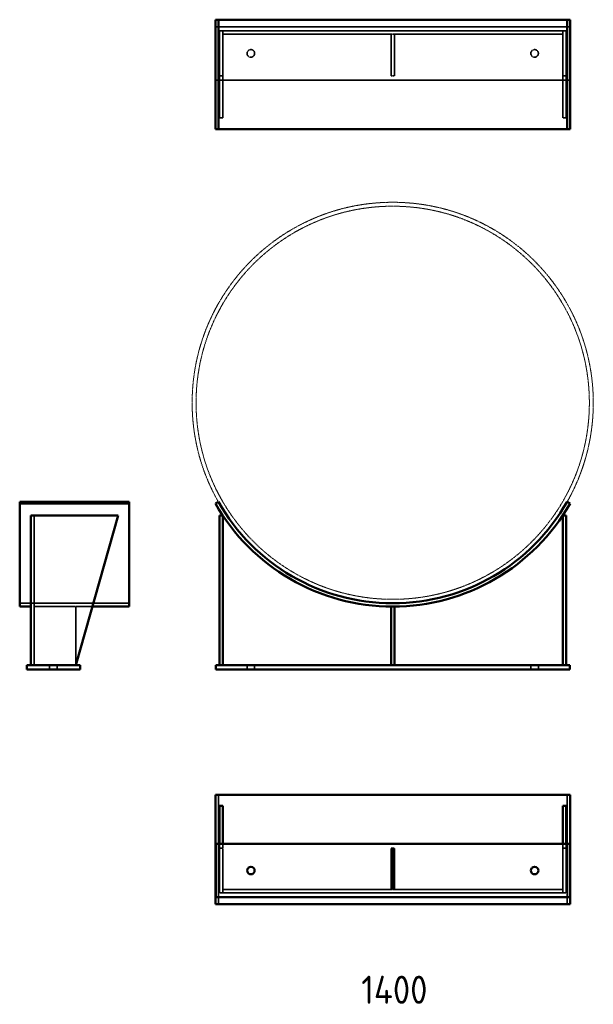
# Model space of a CAD drawing. Header units: millimetres. Extents: x 29581 to 31623, y 10063 to 13569.
import ezdxf

# ---------------------------------------------------------------- set-up
doc = ezdxf.new("R2010")
doc.units = ezdxf.units.MM
doc.linetypes.add('DASHED', pattern=[0.2067, 0.1654, -0.0413])
doc.linetypes.add('PHANTOM', pattern=[2.5, 1.25, -0.25, 0.25, -0.25, 0.25, -0.25])
for name, color, linetype, lineweight in [('AM_6', 2, 'Continuous', 35), ('Hidden', 2, 'DASHED', 35), ('PHANTOM', 6, 'PHANTOM', 20), ('Visible', 7, 'Continuous', 50)]:
    doc.layers.add(name, color=color, linetype=linetype, lineweight=lineweight)
doc.styles.get("Standard").update_dxf_attribs({"font": 'ISOCP.SHX', "bigfont": 'extfont2.shx'})

msp = doc.modelspace()

# ---------------------------------------------------------------- linework, layer by layer
at = {"layer": 'Hidden'}
for p, q in [((31538.7, 13544.4), (30278.7, 13544.4)), ((30278.7, 13544.4), (30278.7, 13354.4)), ((31538.7, 13354.4), (31538.7, 13544.4)), ((30291.7, 13529.4), (30291.7, 13219.4)), ((30291.7, 13529.4), (30303.7, 13529.4)), ((30303.7, 13529.4), (30303.7, 13517.4)), ((31513.7, 13529.4), (30303.7, 13529.4)), ((30303.7, 13517.4), (30908.7, 13517.4)), ((30303.7, 13517.4), (30303.7, 13219.4)), ((30902.7, 13517.4), (30902.7, 13369.4)), ((30908.7, 13517.4), (31513.7, 13517.4)), ((30914.7, 13517.4), (30914.7, 13369.4)), ((31513.7, 13529.4), (31525.7, 13529.4)), ((31513.7, 13517.4), (31513.7, 13529.4)), ((31513.7, 13219.4), (31513.7, 13517.4)), ((31525.7, 13529.4), (31525.7, 13219.4)), ((30291.7, 13369.4), (30303.7, 13369.4)), ((30908.7, 13369.4), (30902.7, 13369.4)), ((30914.7, 13369.4), (30908.7, 13369.4)), ((31525.7, 13369.4), (31513.7, 13369.4)), ((30278.7, 13354.4), (31538.7, 13354.4)), ((30303.7, 13219.4), (30291.7, 13219.4)), ((31525.7, 13219.4), (31513.7, 13219.4)), ((29632.8, 11271.2), (29632.8, 11803.9)), ((29580.8, 11491.2), (29970.8, 11491.2)), ((29632.8, 11479.2), (29780.8, 11479.2)), ((29780.8, 11479.2), (29780.8, 11271.2)), ((29780.8, 11479.2), (29839.4, 11479.2)), ((29687.3, 11271.2), (29687.3, 11255.2)), ((29714.3, 11271.2), (29714.3, 11255.2)), ((30390.2, 11271.2), (30390.2, 11255.2)), ((30417.2, 11271.2), (30417.2, 11255.2)), ((31400.2, 11271.2), (31400.2, 11255.2)), ((31427.2, 11271.2), (31427.2, 11255.2)), ((30288, 10419.4), (30288, 10809.4)), ((31529.5, 10419.4), (31529.5, 10809.4)), ((30291.7, 10619.4), (30291.7, 10634.4)), ((30303.7, 10634.4), (30303.7, 10619.4)), ((31513.7, 10619.4), (31513.7, 10634.4)), ((31525.7, 10634.4), (31525.7, 10619.4)), ((30291.7, 10619.4), (30303.7, 10619.4)), ((30291.7, 10619.4), (30291.7, 10459.4)), ((30303.7, 10619.4), (30303.7, 10471.4)), ((30902.7, 10619.4), (30902.7, 10471.4)), ((30914.7, 10619.4), (30902.7, 10619.4)), ((30908.7, 10471.4), (30908.7, 10619.4)), ((30914.7, 10471.4), (30914.7, 10619.4)), ((31513.7, 10619.4), (31513.7, 10471.4)), ((31525.7, 10619.4), (31513.7, 10619.4)), ((31525.7, 10459.4), (31525.7, 10619.4)), ((30291.7, 10459.4), (31525.7, 10459.4)), ((30902.7, 10471.4), (30303.7, 10471.4)), ((30303.7, 10459.4), (30303.7, 10471.4)), ((30902.7, 10471.4), (30908.7, 10471.4)), ((30908.7, 10471.4), (30914.7, 10471.4)), ((31513.7, 10471.4), (30914.7, 10471.4)), ((31513.7, 10471.4), (31513.7, 10459.4))]:
    msp.add_line(p, q, dxfattribs=at)
for centre in [(30403.7, 13449.4), (31413.7, 13449.4)]:
    msp.add_circle(centre, 13.5, dxfattribs=at)
at = {"layer": 'PHANTOM'}
for radius in [714, 700]:
    msp.add_circle((30908.7, 12205.2), radius, dxfattribs=at)
at = {"layer": 'Visible'}
for p, q in [((30288, 13569.4), (30277.5, 13569.4)), ((30277.5, 13569.4), (30277.5, 13179.4)), ((30288, 13569.4), (30288, 13179.4)), ((31529.5, 13569.4), (30288, 13569.4)), ((31529.5, 13569.4), (31529.5, 13179.4)), ((31539.9, 13569.4), (31529.5, 13569.4)), ((31539.9, 13569.4), (31539.9, 13179.4)), ((30288, 13179.4), (30277.5, 13179.4)), ((31529.5, 13179.4), (30288, 13179.4)), ((31539.9, 13179.4), (31529.5, 13179.4)), ((29580.8, 11852.4), (29580.8, 11846.5)), ((29580.8, 11852.4), (29970.8, 11852.4)), ((29970.8, 11852.4), (29970.8, 11846.5)), ((30288, 11852.4), (30277.5, 11846.5)), ((31539.9, 11846.5), (31529.5, 11852.4)), ((29580.8, 11846.5), (29970.8, 11846.5)), ((29580.8, 11479.2), (29580.8, 11846.5)), ((29970.8, 11479.2), (29970.8, 11846.5)), ((29620.8, 11803.9), (29930.8, 11803.9)), ((29620.8, 11271.2), (29620.8, 11803.9)), ((29780.8, 11271.2), (29930.8, 11803.9)), ((30291.7, 11271.2), (30291.7, 11803.9)), ((30303.7, 11803.9), (30291.7, 11803.9)), ((30303.7, 11803.9), (30303.7, 11271.2)), ((31525.7, 11803.9), (31513.7, 11803.9)), ((31513.7, 11271.2), (31513.7, 11803.9)), ((31525.7, 11803.9), (31525.7, 11271.2)), ((29580.8, 11479.2), (29620.8, 11479.2)), ((29839.4, 11479.2), (29970.8, 11479.2)), ((30908.7, 11479.2), (30902.7, 11479.2)), ((30902.7, 11479.2), (30902.7, 11271.2)), ((30914.7, 11479.2), (30908.7, 11479.2)), ((30914.7, 11271.2), (30914.7, 11479.2)), ((29605.8, 11271.2), (29795.8, 11271.2)), ((29605.8, 11255.2), (29605.8, 11271.2)), ((29795.8, 11255.2), (29795.8, 11271.2)), ((30278.7, 11271.2), (31538.7, 11271.2)), ((30278.7, 11255.2), (30278.7, 11271.2)), ((31538.7, 11255.2), (31538.7, 11271.2)), ((29605.8, 11255.2), (29795.8, 11255.2)), ((30278.7, 11255.2), (31538.7, 11255.2)), ((30277.5, 10419.4), (30277.5, 10809.4)), ((31539.9, 10809.4), (30277.5, 10809.4)), ((31539.9, 10419.4), (31539.9, 10809.4)), ((30291.7, 10634.4), (30291.7, 10769.4)), ((30303.7, 10769.4), (30291.7, 10769.4)), ((30303.7, 10769.4), (30303.7, 10634.4)), ((31525.7, 10769.4), (31513.7, 10769.4)), ((31513.7, 10634.4), (31513.7, 10769.4)), ((31525.7, 10769.4), (31525.7, 10634.4)), ((30278.7, 10634.4), (31538.7, 10634.4)), ((30278.7, 10444.4), (30278.7, 10634.4)), ((31538.7, 10634.4), (31538.7, 10444.4)), ((31539.9, 10419.4), (30277.5, 10419.4)), ((31538.7, 10444.4), (30278.7, 10444.4))]:
    msp.add_line(p, q, dxfattribs=at)
for centre in [(30403.7, 10539.4), (31413.7, 10539.4)]:
    msp.add_circle(centre, 13.5, dxfattribs=at)
for radius in [714, 726]:
    msp.add_arc((30908.7, 12205.2), radius, 209.6113, 330.3887, dxfattribs=at)

# ---------------------------------------------------------------- texts
at = {"layer": 'AM_6', "color": 7, "lineweight": 50, "insert": (30796.8, 10164.7), "char_height": 100, "attachment_point": 1}
msp.add_mtext_dynamic_manual_height_columns('1400', width=5900.32, gutter_width=500, heights=[0], dxfattribs=at)

doc.saveas('drawing.dxf')
